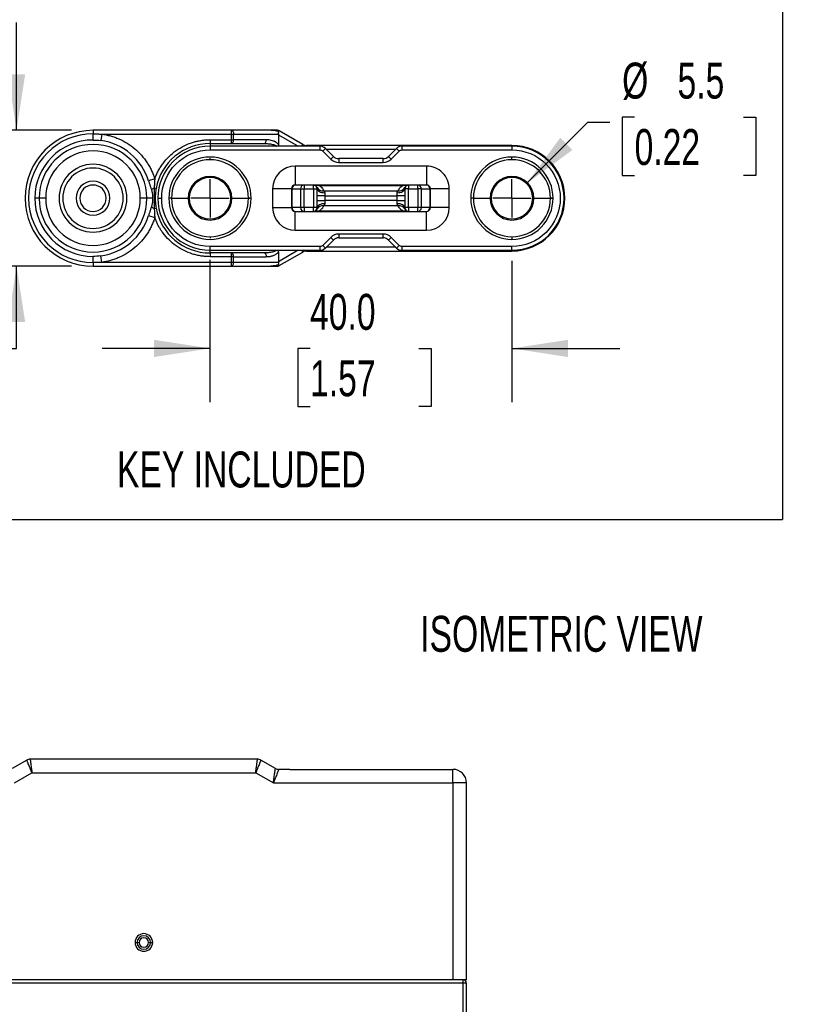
# Model space of a CAD drawing. Header units: millimetres. Extents: x 16 to 683, y 16 to 524.
# Tile 26 of 39: x 430 to 545, y 292 to 437. Entities that reach past the tile are written whole.
import ezdxf

# ---------------------------------------------------------------- set-up
doc = ezdxf.new("R2010")
doc.units = ezdxf.units.MM
doc.header["$LTSCALE"] = 2.5
doc.linetypes.add('CENTERX2', pattern=[20.32, 12.7, -2.54, 2.54, -2.54])
doc.layers.add('CENTER', color=40, linetype='CENTERX2')
doc.layers.add('DIMENSIONS', color=140, linetype='Continuous', lineweight=25)
doc.styles.add('SLDTEXTSTYLE0', font='TXT', dxfattribs={"width": 0.7})
doc.dimstyles.new('SLDDIMSTYLE13', dxfattribs={"dimtxt": 5.39502, "dimasz": 8.255, "dimexe": 0, "dimexo": 0.0625, "dimgap": 1.348755, "dimtad": 0, "dimtih": 1, "dimtoh": 1, "dimlfac": 0.9, "dimrnd": 1e-09, "dimzin": 12, "dimdsep": 46, "dimtxsty": 'SLDTEXTSTYLE0', "dimsah": 1, "dimcen": 0, "dimadec": 0, "dimazin": 3, "dimtfac": 1, "dimtofl": 0, "dimtmove": 0, "dimatfit": 3, "dimfxl": 0, "dimfrac": 2, "dimtolj": 1, "dimtzin": 12, "dimarcsym": 0})
doc.dimstyles.new('SLDDIMSTYLE14', dxfattribs={"dimtxt": 5.39502, "dimasz": 8.255, "dimexe": 0, "dimexo": 0.0625, "dimgap": 1.348755, "dimtad": 0, "dimtih": 1, "dimtoh": 1, "dimlfac": 0.9, "dimrnd": 1e-09, "dimzin": 4, "dimdsep": 46, "dimtxsty": 'SLDTEXTSTYLE0', "dimsah": 1, "dimcen": 0.09, "dimadec": 0, "dimazin": 1, "dimtfac": 1, "dimtmove": 0, "dimatfit": 0, "dimfxl": 0, "dimfrac": 2, "dimtolj": 1, "dimtzin": 12, "dimarcsym": 0})

# ---------------------------------------------------------------- blocks, each defined once
blk = doc.blocks.new('_D_30')
at = {"layer": 'DIMENSIONS'}
for p, q in [((520.26, 422.61), (518.45, 422.61)), ((518.45, 422.61), (518.45, 414.03)), ((536.29, 422.61), (538.1, 422.61)), ((538.1, 422.61), (538.1, 414.03)), ((504.37, 412.82), (513.39, 421.85)), ((513.39, 421.85), (516.64, 421.85)), ((518.45, 414.03), (520.26, 414.03)), ((538.1, 414.03), (536.29, 414.03))]:
    blk.add_line(p, q, dxfattribs=at)
blk.add_solid([(504.37, 412.82), (511.1, 417.76), (509.31, 419.56)], dxfattribs=at)
at = {"layer": 'DIMENSIONS', "char_height": 5.292, "attachment_point": 1, "style": 'SLDTEXTSTYLE0'}
for s, insert in [('%%c', (518.43, 430.63)), ('5.5', (526.58, 430.63)), ('0.22', (520.26, 420.85))]:
    blk.add_mtext(s, dxfattribs=dict(at, insert=insert))
blk = doc.blocks.new('_D_31')
at = {"layer": 'DIMENSIONS'}
for p, q in [((457.76, 401.61), (457.76, 380.6)), ((502.21, 401.45), (502.21, 380.6)), ((457.76, 388.54), (441.89, 388.54)), ((472.49, 388.54), (470.68, 388.54)), ((470.68, 388.54), (470.68, 379.96)), ((488.52, 388.54), (490.33, 388.54)), ((490.33, 388.54), (490.33, 379.96)), ((502.21, 388.54), (518.08, 388.54)), ((470.68, 379.96), (472.49, 379.96)), ((490.33, 379.96), (488.52, 379.96))]:
    blk.add_line(p, q, dxfattribs=at)
for points in [[(457.76, 388.54), (449.51, 389.81), (449.51, 387.27)], [(502.21, 388.54), (510.46, 387.27), (510.46, 389.81)]]:
    blk.add_solid(points, dxfattribs=at)
at = {"layer": 'DIMENSIONS', "char_height": 5.292, "attachment_point": 1, "style": 'SLDTEXTSTYLE0'}
for s, insert in [('40.0', (472.49, 396.57)), ('1.57', (472.49, 386.79))]:
    blk.add_mtext(s, dxfattribs=dict(at, insert=insert))
blk = doc.blocks.new('_D_32')
at = {"layer": 'DIMENSIONS'}
for p, q in [((429.29, 420.66), (429.29, 436.54)), ((437.36, 420.66), (421.35, 420.66)), ((437.36, 400.66), (421.35, 400.66)), ((429.29, 388.54), (429.29, 400.66)), ((395.75, 388.54), (393.94, 388.54)), ((393.94, 388.54), (393.94, 379.96)), ((411.78, 388.54), (413.59, 388.54)), ((413.59, 388.54), (413.59, 379.96)), ((421.51, 388.54), (429.29, 388.54)), ((393.94, 379.96), (395.75, 379.96)), ((413.59, 379.96), (411.78, 379.96))]:
    blk.add_line(p, q, dxfattribs=at)
for points in [[(429.29, 420.66), (430.56, 428.92), (428.02, 428.92)], [(429.29, 400.66), (428.02, 392.41), (430.56, 392.41)]]:
    blk.add_solid(points, dxfattribs=at)
at = {"layer": 'DIMENSIONS', "char_height": 5.292, "attachment_point": 1, "style": 'SLDTEXTSTYLE0'}
for s, insert in [('18.0', (395.75, 396.57)), ('0.71', (395.75, 386.79))]:
    blk.add_mtext(s, dxfattribs=dict(at, insert=insert))
blk = doc.blocks.new('SW_CENTERMARKSYMBOL_16')
at = {"layer": 'CENTER', "color": 0}
for p, q in [((0, 5.64), (0, 6.04)), ((0, 0), (0, 2.82)), ((-5.64, 0), (-6.04, 0)), ((0, 0), (-2.82, 0)), ((0, 0), (0, -2.82)), ((0, 0), (2.82, 0)), ((5.64, 0), (6.04, 0)), ((0, -5.64), (0, -6.04))]:
    blk.add_line(p, q, dxfattribs=at)
blk = doc.blocks.new('SW_CENTERMARKSYMBOL_17')
at = {"layer": 'CENTER', "color": 0}
for p, q in [((0, 5.64), (0, 5.88)), ((0, 0), (0, 2.82)), ((-5.64, 0), (-5.88, 0)), ((0, 0), (-2.82, 0)), ((0, 0), (0, -2.82)), ((0, 0), (2.82, 0)), ((5.64, 0), (5.88, 0)), ((0, -5.64), (0, -5.88))]:
    blk.add_line(p, q, dxfattribs=at)

msp = doc.modelspace()

# ---------------------------------------------------------------- linework, layer by layer
for p, q in [((440.53996, 420.662422), (440.53996, 420.135954)), ((460.946655, 420.662422), (440.53996, 420.662422)), ((460.946655, 420.106866), (460.946655, 420.662422)), ((466.720158, 420.662422), (460.946655, 420.662422)), ((471.422436, 418.58906), (467.960186, 420.587991)), ((440.53996, 419.23188), (440.53996, 420.135954)), ((441.816983, 420.106866), (441.688046, 419.153293)), ((441.816983, 420.106866), (460.946655, 420.106866)), ((457.762182, 419.273533), (460.946655, 419.273533)), ((457.762182, 419.273533), (457.762182, 418.717977)), ((460.946655, 419.273533), (460.946655, 420.106866)), ((460.946655, 420.106866), (461.224433, 420.106866)), ((460.946655, 418.717977), (460.946655, 419.273533)), ((460.946655, 419.273533), (461.224433, 419.273533)), ((461.224433, 419.273533), (461.224433, 420.106866)), ((461.224433, 420.106866), (467.841138, 420.106866)), ((466.035685, 419.273533), (461.224433, 419.273533)), ((467.831269, 420.020921), (467.831269, 418.562248)), ((467.831269, 420.020921), (470.76161, 418.329088)), ((457.762182, 418.717977), (460.946655, 418.717977)), ((457.762182, 418.717977), (457.762182, 418.329088)), ((457.762182, 418.329088), (457.762182, 417.773533)), ((473.968612, 418.329088), (457.762182, 418.329088)), ((457.762182, 417.773533), (473.968612, 417.773533)), ((460.946655, 418.717977), (465.757907, 418.717977)), ((471.272342, 418.329088), (471.422436, 418.58906)), ((502.206627, 418.440199), (471.977992, 418.440199)), ((471.977992, 418.440199), (471.977992, 418.329088)), ((473.968612, 417.773533), (473.968612, 418.329088)), ((474.361449, 417.610814), (474.754286, 418.003651)), ((475.936745, 416.821192), (474.754286, 418.003651)), ((474.873293, 417.884644), (485.095516, 417.884644)), ((485.214523, 418.003651), (484.032064, 416.821192)), ((485.214523, 418.003651), (485.60736, 417.610814)), ((502.206627, 418.329088), (486.000197, 418.329088)), ((486.000197, 418.329088), (486.000197, 417.773533)), ((486.000197, 417.773533), (502.206627, 417.773533)), ((502.206627, 418.329088), (502.206627, 418.440199)), ((502.206627, 418.329088), (502.206627, 417.773533)), ((474.361449, 417.610814), (475.543908, 416.428355)), ((475.936745, 416.821192), (475.543908, 416.428355)), ((476.72242, 416.495755), (476.72242, 415.940199)), ((483.246389, 416.495755), (476.72242, 416.495755)), ((483.246389, 415.940199), (483.246389, 416.495755)), ((484.424901, 416.428355), (484.032064, 416.821192)), ((484.424901, 416.428355), (485.60736, 417.610814)), ((470.317738, 415.384644), (470.317738, 412.606866)), ((489.651071, 415.384644), (470.317738, 415.384644)), ((476.72242, 415.940199), (483.246389, 415.940199)), ((489.651071, 415.384644), (489.651071, 412.606866)), ((449.635245, 413.509195), (448.716925, 413.221766)), ((449.838651, 412.114875), (449.557601, 412.166394)), ((469.762182, 412.05131), (466.984405, 412.05131)), ((466.984405, 412.05131), (466.984405, 409.273533)), ((469.762182, 412.05131), (469.837903, 412.05131)), ((469.762182, 412.05131), (469.762182, 409.273533)), ((469.837903, 412.05131), (471.096294, 412.05131)), ((469.837903, 409.273533), (469.837903, 412.05131)), ((471.63292, 412.606866), (470.374528, 412.606866)), ((471.096294, 412.05131), (471.63292, 412.05131)), ((471.096294, 412.05131), (471.096294, 409.273533)), ((471.63292, 412.606866), (471.63292, 412.05131)), ((472.984405, 412.606866), (471.63292, 412.606866)), ((471.63292, 409.273533), (471.63292, 412.05131)), ((471.63292, 412.05131), (472.984405, 412.05131)), ((472.984405, 412.05131), (472.984405, 412.606866)), ((472.984405, 412.05131), (473.53996, 412.05131)), ((472.984405, 412.05131), (472.984405, 409.273533)), ((473.53996, 409.273533), (473.53996, 412.05131)), ((473.791405, 412.547324), (473.791405, 412.606866)), ((486.177404, 412.606866), (473.791405, 412.606866)), ((473.791405, 412.547322), (486.177404, 412.547322)), ((486.177404, 412.547322), (486.177404, 412.606866)), ((486.428849, 412.05131), (486.428849, 409.273533)), ((486.984405, 412.05131), (486.428849, 412.05131)), ((486.984405, 412.606866), (486.984405, 412.05131)), ((488.33589, 412.606866), (486.984405, 412.606866)), ((486.984405, 409.273533), (486.984405, 412.05131)), ((486.984405, 412.05131), (488.33589, 412.05131)), ((488.33589, 412.05131), (488.33589, 412.606866)), ((489.594281, 412.606866), (488.33589, 412.606866)), ((488.33589, 412.05131), (488.33589, 409.273533)), ((488.872515, 412.05131), (488.33589, 412.05131)), ((488.872515, 409.273533), (488.872515, 412.05131)), ((488.872515, 412.05131), (490.130906, 412.05131)), ((490.130906, 412.05131), (490.130906, 409.273533)), ((490.130906, 412.05131), (490.206627, 412.05131)), ((490.206627, 409.273533), (490.206627, 412.05131)), ((492.984405, 412.05131), (490.206627, 412.05131)), ((492.984405, 409.273533), (492.984405, 412.05131)), ((432.613322, 410.662422), (431.970501, 410.662422)), ((433.575572, 410.662422), (432.613322, 410.662422)), ((448.466599, 410.662422), (447.504348, 410.662422)), ((449.321485, 410.662422), (448.466599, 410.662422)), ((450.095516, 410.662422), (450.651071, 410.662422)), ((452.091567, 410.662422), (451.69873, 410.662422)), ((452.091567, 410.662422), (454.543908, 410.662422)), ((454.706627, 410.662422), (454.543908, 410.662422)), ((460.980456, 410.662422), (460.817738, 410.662422)), ((460.980456, 410.662422), (463.432797, 410.662422)), ((463.825634, 410.662422), (463.432797, 410.662422)), ((474.651071, 411.003115), (473.53996, 411.003115)), ((474.504312, 411.772916), (485.464497, 411.772916)), ((474.651071, 411.46898), (474.651071, 411.003115)), ((474.651071, 411.003115), (474.651071, 410.321728)), ((474.651071, 411.003115), (485.317738, 411.003115)), ((485.317738, 411.003115), (485.317738, 411.46898)), ((485.317738, 410.321728), (485.317738, 411.003115)), ((486.428849, 411.003115), (485.317738, 411.003115)), ((496.536012, 410.662422), (496.143175, 410.662422)), ((496.536012, 410.662422), (498.988353, 410.662422)), ((499.151071, 410.662422), (498.988353, 410.662422)), ((505.424901, 410.662422), (505.262182, 410.662422)), ((505.424901, 410.662422), (507.877242, 410.662422)), ((508.270079, 410.662422), (507.877242, 410.662422)), ((509.873293, 410.662422), (509.984405, 410.662422)), ((449.557601, 409.158449), (449.838651, 409.209968)), ((466.984405, 409.273533), (469.762182, 409.273533)), ((469.837903, 409.273533), (469.762182, 409.273533)), ((471.096294, 409.273533), (469.837903, 409.273533)), ((471.63292, 409.273533), (471.096294, 409.273533)), ((472.984405, 409.273533), (471.63292, 409.273533)), ((471.63292, 409.273533), (471.63292, 408.717977)), ((473.53996, 409.273533), (472.984405, 409.273533)), ((472.984405, 408.717977), (472.984405, 409.273533)), ((473.53996, 410.321728), (474.651071, 410.321728)), ((485.464497, 409.551928), (474.504312, 409.551928)), ((474.651071, 410.321728), (474.651071, 409.855863)), ((485.317738, 410.321728), (474.651071, 410.321728)), ((485.317738, 410.321728), (486.428849, 410.321728)), ((485.317738, 409.855863), (485.317738, 410.321728)), ((486.984405, 409.273533), (486.428849, 409.273533)), ((486.984405, 409.273533), (486.984405, 408.717977)), ((488.33589, 409.273533), (486.984405, 409.273533)), ((488.872515, 409.273533), (488.33589, 409.273533)), ((488.33589, 408.717977), (488.33589, 409.273533)), ((490.130906, 409.273533), (488.872515, 409.273533)), ((490.130906, 409.273533), (490.206627, 409.273533)), ((492.984405, 409.273533), (490.206627, 409.273533)), ((448.716925, 408.103077), (449.635245, 407.815648)), ((470.317738, 405.940199), (470.317738, 408.717977)), ((470.374528, 408.717977), (471.63292, 408.717977)), ((471.63292, 408.717977), (472.984405, 408.717977)), ((486.177404, 408.777521), (473.791405, 408.777521)), ((473.791405, 408.777521), (473.791405, 408.717977)), ((473.791405, 408.717977), (486.177404, 408.717977)), ((486.177404, 408.777519), (486.177404, 408.717977)), ((486.984405, 408.717977), (488.33589, 408.717977)), ((488.33589, 408.717977), (489.594281, 408.717977)), ((489.651071, 405.940199), (489.651071, 408.717977)), ((470.317738, 405.940199), (489.651071, 405.940199)), ((475.543908, 404.896488), (474.361449, 403.714029)), ((475.543908, 404.896488), (475.936745, 404.503651)), ((483.246389, 405.384644), (476.72242, 405.384644)), ((476.72242, 405.384644), (476.72242, 404.829088)), ((476.72242, 404.829088), (483.246389, 404.829088)), ((483.246389, 404.829088), (483.246389, 405.384644)), ((484.032064, 404.503651), (484.424901, 404.896488)), ((485.60736, 403.714029), (484.424901, 404.896488)), ((473.968612, 403.55131), (457.762182, 403.55131)), ((457.762182, 402.995755), (457.762182, 403.55131)), ((473.968612, 402.995755), (473.968612, 403.55131)), ((474.754286, 403.321192), (474.361449, 403.714029)), ((474.754286, 403.321192), (475.936745, 404.503651)), ((485.095516, 403.440199), (474.873293, 403.440199)), ((484.032064, 404.503651), (485.214523, 403.321192)), ((485.60736, 403.714029), (485.214523, 403.321192)), ((502.206627, 403.55131), (486.000197, 403.55131)), ((486.000197, 403.55131), (486.000197, 402.995755)), ((502.206627, 402.995755), (502.206627, 403.55131)), ((440.53996, 401.188889), (440.53996, 402.092963)), ((441.816983, 401.217977), (441.688046, 402.17155)), ((457.762182, 402.995755), (473.968612, 402.995755)), ((457.762182, 402.606866), (457.762182, 402.995755)), ((460.946655, 402.606866), (457.762182, 402.606866)), ((457.762182, 402.606866), (457.762182, 402.05131)), ((460.946655, 402.05131), (457.762182, 402.05131)), ((460.946655, 402.05131), (460.946655, 402.606866)), ((465.757907, 402.606866), (460.946655, 402.606866)), ((460.946655, 401.217977), (460.946655, 402.05131)), ((461.224433, 402.05131), (460.946655, 402.05131)), ((461.224433, 401.217977), (461.224433, 402.05131)), ((461.224433, 402.05131), (466.035685, 402.05131)), ((470.76161, 402.995755), (467.831269, 401.303922)), ((467.831269, 402.762596), (467.831269, 401.303922)), ((467.960186, 400.736852), (471.422436, 402.735783)), ((471.422436, 402.735783), (471.272342, 402.995755)), ((471.977992, 402.995755), (471.977992, 402.884644)), ((471.977992, 402.884644), (502.206627, 402.884644)), ((486.000197, 402.995755), (502.206627, 402.995755)), ((502.206627, 402.995755), (502.206627, 402.884644)), ((440.53996, 401.188889), (440.53996, 400.662422)), ((440.53996, 400.662422), (460.946655, 400.662422)), ((460.946655, 401.217977), (441.816983, 401.217977)), ((460.946655, 400.662422), (460.946655, 401.217977)), ((461.224433, 401.217977), (460.946655, 401.217977)), ((460.946655, 400.662422), (466.720158, 400.662422)), ((467.841138, 401.217977), (461.224433, 401.217977)), ((466.720158, 400.662422), (467.682408, 400.662422)), ((430.791744, 327.907243), (428.657769, 326.675192)), ((464.755845, 328.041217), (431.291744, 328.041217)), ((467.38982, 326.675192), (465.255845, 327.907243)), ((469.523795, 326.541217), (467.88982, 326.541217)), ((469.523795, 326.541217), (493.523795, 326.541217)), ((493.523795, 324.541217), (493.523795, 326.541217)), ((428.961617, 324.541217), (431.559693, 326.041217)), ((431.559693, 326.041217), (464.487896, 326.041217)), ((464.487896, 326.041217), (467.085973, 324.541217)), ((467.085973, 324.541217), (493.523795, 324.541217)), ((493.523795, 324.541217), (493.523795, 295.541217)), ((495.523795, 324.541217), (493.523795, 324.541217)), ((495.523795, 295.541217), (495.523795, 324.541217)), ((446.723795, 301.041217), (447.023795, 301.041217)), ((447.023795, 301.041217), (447.323795, 301.041217)), ((448.723795, 301.041217), (449.023795, 301.041217)), ((449.023795, 301.041217), (449.323795, 301.041217)), ((495.023795, 295.041217), (401.023795, 295.041217)), ((493.523795, 295.541217), (402.523795, 295.541217)), ((494.84667, 295.541217), (493.523795, 295.541217)), ((495.023795, 295.541217), (494.84667, 295.541217)), ((495.023795, 295.041217), (495.023795, 295.541217)), ((495.523795, 295.541217), (495.023795, 295.541217)), ((495.023795, 173.903749), (495.023795, 295.041217)), ((495.523795, 295.041217), (495.023795, 295.041217)), ((495.523795, 173.903749), (495.523795, 295.041217))]:
    msp.add_line(p, q)
at = {"flags": 128}
for points in [[(460.946655, 420.662422), (461.000847, 420.651747), (461.052956, 420.620132), (461.10098, 420.568794), (461.143074, 420.499703), (461.177619, 420.415516), (461.203288, 420.319468), (461.219095, 420.21525), (461.224433, 420.106866)], [(465.757907, 418.717977), (465.812099, 418.728652), (465.864208, 418.760266), (465.912232, 418.811605), (465.954326, 418.880696), (465.988871, 418.964883), (466.01454, 419.060931), (466.030348, 419.165149), (466.035685, 419.273533)], [(473.53996, 412.05131), (473.56131, 411.937703), (473.624538, 411.828462), (473.727216, 411.727785), (473.865397, 411.63954), (474.033771, 411.56712), (474.225867, 411.513307), (474.434304, 411.480169), (474.651071, 411.46898)], [(485.317738, 411.46898), (485.534505, 411.480169), (485.742942, 411.513307), (485.935038, 411.56712), (486.103412, 411.63954), (486.241593, 411.727785), (486.344271, 411.828462), (486.407499, 411.937703), (486.428849, 412.05131)], [(474.651071, 409.855863), (474.434304, 409.844674), (474.225867, 409.811536), (474.033771, 409.757723), (473.865397, 409.685303), (473.727216, 409.597058), (473.624538, 409.496381), (473.56131, 409.38714), (473.53996, 409.273533)], [(486.428849, 409.273533), (486.407499, 409.38714), (486.344271, 409.496381), (486.241593, 409.597058), (486.103412, 409.685303), (485.935038, 409.757723), (485.742942, 409.811536), (485.534505, 409.844674), (485.317738, 409.855863)], [(465.757907, 402.606866), (465.812099, 402.596191), (465.864208, 402.564577), (465.912232, 402.513238), (465.954326, 402.444148), (465.988871, 402.359961), (466.01454, 402.263912), (466.030348, 402.159694), (466.035685, 402.05131)]]:
    msp.add_lwpolyline(points, dxfattribs=at)
for centre, radius, start, end in [((440.53996, 410.662422), 10, 90, 180), ((467.682408, 420.106866), 0.555556, 60, 90), ((440.53996, 410.662422), 9.473533, 90, 270), ((440.53996, 410.662422), 8.569459, 90, 180), ((440.53996, 410.662422), 8.568139, 17.37982855, 82.29950073), ((440.53996, 410.662422), 7.926638, 360, 180), ((457.762182, 410.662422), 8.055556, 90, 169.61249729), ((457.762182, 410.662422), 7.666667, 90, 180), ((471.977992, 419.55131), 1.111111, 240, 270), ((473.968612, 417.217977), 1.111111, 45, 90), ((486.000197, 417.217977), 1.111111, 90, 135), ((502.206627, 410.662422), 7.777778, 0, 90), ((502.206627, 410.662422), 7.666667, 0, 90), ((457.762182, 410.662422), 5.670615, 0, 180), ((476.72242, 417.606866), 1.111111, 225, 270), ((483.246389, 417.606866), 1.111111, 270, 315), ((502.206627, 410.662422), 5.670615, 0, 180), ((440.53996, 410.662422), 5, 0, 180), ((440.53996, 410.662422), 4.444444, 0, 180), ((457.762182, 410.662422), 3.218274, 0, 180), ((457.762182, 410.662422), 3.055556, 0, 180), ((502.206627, 410.662422), 3.218274, 0, 180), ((502.206627, 410.662422), 3.055556, 0, 180), ((440.53996, 410.662422), 2.5, 0, 180), ((440.53996, 410.662422), 1.944444, 0, 180), ((450.27588, 410.400722), 1.90618, 112.13656898, 126.710144), ((470.317738, 412.05131), 0.555556, 90, 180), ((470.38416, 412.060614), 0.546337, 91.01018511, 180.9757605), ((471.642552, 412.060614), 0.546337, 91.01018511, 180.9757605), ((472.984405, 412.05131), 0.555556, 0, 90), ((474.343974, 412.71908), 0.959653, 207.27800794, 279.61805578), ((485.624835, 412.719079), 0.959653, 260.38194014, 332.72204344), ((486.984405, 412.05131), 0.555556, 90, 180), ((488.326258, 412.060614), 0.546337, 359.0242395, 88.98981489), ((489.584649, 412.060614), 0.546337, 359.0242395, 88.98981489), ((489.651071, 412.05131), 0.555556, 0, 90), ((440.53996, 410.662422), 10, 180, 270), ((440.53996, 410.662422), 8.569459, 180, 270), ((440.53996, 410.662422), 7.926638, 180, 360), ((440.53996, 410.662422), 5, 180, 0), ((440.53996, 410.662422), 4.444444, 180, 0), ((440.53996, 410.662422), 2.5, 180, 0), ((440.53996, 410.662422), 1.944444, 180, 0), ((457.762182, 410.662422), 7.666667, 180, 270), ((457.762182, 410.662422), 5.670615, 180, 0), ((457.762182, 410.662422), 3.218274, 180, 0), ((457.762182, 410.662422), 3.055556, 180, 0), ((502.206627, 410.662422), 5.670615, 180, 0), ((502.206627, 410.662422), 3.218274, 180, 0), ((502.206627, 410.662422), 3.055556, 180, 0), ((502.206627, 410.662422), 7.666667, 270, 0), ((502.206627, 410.662422), 7.777778, 270, 0), ((450.27588, 410.924121), 1.90618, 233.289856, 247.86343102), ((457.762182, 410.662422), 8.055556, 190.38750271, 270), ((470.317738, 409.273533), 0.555556, 180, 270), ((470.38416, 409.264229), 0.546337, 179.0242395, 268.98981489), ((471.642552, 409.264229), 0.546337, 179.0242395, 268.98981489), ((472.984405, 409.273533), 0.555556, 270, 0), ((474.343974, 408.605764), 0.959653, 80.38194014, 152.72204345), ((485.624835, 408.605764), 0.959653, 27.27800794, 99.61805578), ((486.984405, 409.273533), 0.555556, 180, 270), ((488.326258, 409.264229), 0.546337, 271.01018511, 0.9757605), ((489.584649, 409.264229), 0.546337, 271.01018511, 0.9757605), ((489.651071, 409.273533), 0.555556, 270, 0), ((440.53996, 410.662422), 8.568139, 277.70049927, 342.62017145), ((476.72242, 403.717977), 1.111111, 90, 135), ((483.246389, 403.717977), 1.111111, 45, 90), ((473.968612, 404.106866), 1.111111, 270, 315), ((486.000197, 404.106866), 1.111111, 225, 270), ((471.977992, 401.773533), 1.111111, 90, 120), ((431.291744, 327.041217), 1, 90, 120), ((464.755845, 327.041217), 1, 60, 90), ((467.88982, 327.541217), 1, 240, 270), ((493.523795, 324.541217), 2, 0, 90), ((448.023795, 301.041217), 1.3, 0, 180), ((448.023795, 301.041217), 1, 0, 180), ((448.023795, 301.041217), 0.7, 0, 180), ((448.023795, 301.041217), 1.3, 180, 0), ((448.023795, 301.041217), 1, 180, 0), ((448.023795, 301.041217), 0.7, 180, 0), ((495.023795, 295.041217), 0.5, 0, 90)]:
    msp.add_arc(centre, radius, start, end)
for points, knots in [([(467.682408, 420.662422), (467.663142, 420.662442), (467.622431, 420.662486), (467.551743, 420.662607), (467.470251, 420.662601), (467.377291, 420.662505), (467.238276, 420.66228), (467.018837, 420.663458), (466.831363, 420.662807), (466.720158, 420.662422)], [0, 0, 0, 0, 0.0727937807, 0.1538181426, 0.2433911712, 0.3417480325, 0.4490661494, 0.6732010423, 1, 1, 1, 1]), ([(467.841138, 420.106866), (467.848242, 420.133273), (467.86169, 420.183266), (467.870642, 420.254067), (467.871425, 420.315458), (467.864793, 420.367553), (467.852004, 420.410812), (467.833854, 420.445967), (467.810466, 420.474371), (467.781504, 420.496239), (467.751657, 420.509488), (467.713443, 420.518747), (467.654298, 420.534128), (467.573617, 420.55281), (467.413209, 420.587757), (467.199668, 420.625734), (466.944176, 420.656509), (466.789107, 420.660602), (466.720158, 420.662422)], [0, 0, 0, 0, 0.054238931, 0.1026801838, 0.1454914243, 0.182917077, 0.2153247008, 0.2432815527, 0.2676685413, 0.2911599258, 0.3142562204, 0.3300722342, 0.3703777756, 0.4366393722, 0.4958347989, 0.6976101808, 0.8655464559, 1, 1, 1, 1]), ([(440.53996, 420.135954), (440.751677, 420.134714), (441.177515, 420.13222), (441.603027, 420.115349), (441.816983, 420.106866)], [0, 0, 0, 0, 0.49717830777, 1, 1, 1, 1]), ([(441.816983, 420.106866), (441.926468, 420.090961), (442.14505, 420.059206), (442.470145, 419.997368), (442.792264, 419.925241), (443.111268, 419.841808), (443.427193, 419.747341), (443.740025, 419.64177), (444.049777, 419.525102), (444.677168, 419.263774), (445.591418, 418.784384), (446.707304, 417.971073), (447.696916, 417.007664), (448.390054, 416.099219), (448.858135, 415.330439), (449.160992, 414.743061), (449.425134, 414.136826), (449.565092, 413.718751), (449.635245, 413.509195)], [0, 0, 0, 0, 0.0307477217, 0.0613862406, 0.0919523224, 0.1224829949, 0.1530154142, 0.1835867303, 0.2142339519, 0.2449938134, 0.3724789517, 0.5000181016, 0.6275032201, 0.7550423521, 0.8164197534, 0.8775072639, 0.9386017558, 1, 1, 1, 1]), ([(449.635245, 413.509195), (449.672207, 413.611212), (449.745977, 413.814818), (449.870789, 414.11423), (450.005623, 414.408211), (450.151503, 414.696397), (450.308157, 414.978885), (450.47565, 415.255643), (450.653983, 415.52669), (451.042649, 416.071941), (451.711292, 416.841529), (452.759812, 417.714728), (453.930732, 418.415797), (454.938504, 418.816428), (455.708465, 419.030639), (456.215177, 419.139395), (456.726626, 419.216477), (457.242833, 419.264676), (457.588746, 419.270575), (457.762182, 419.273533)], [0, 0, 0, 0, 0.0306504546, 0.0611725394, 0.0916093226, 0.1220042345, 0.1524008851, 0.182842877, 0.2133736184, 0.2440361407, 0.3719953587, 0.5000108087, 0.6279700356, 0.7559854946, 0.8049577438, 0.853667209, 0.9022917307, 0.9510100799, 1, 1, 1, 1]), ([(460.946655, 418.717977), (461.019377, 418.717977), (461.091651, 418.777851), (461.194496, 418.98354), (461.224433, 419.128089), (461.224433, 419.273533)], [0, 0, 0, 0, 0.5, 0.5, 1, 1, 1, 1]), ([(467.831267, 418.562246), (467.812849, 418.588053), (467.775812, 418.639951), (467.712042, 418.709649), (467.643832, 418.774118), (467.571845, 418.832831), (467.497508, 418.886116), (467.421895, 418.934135), (467.346024, 418.977093), (467.270818, 419.015217), (467.197161, 419.048902), (467.038572, 419.114751), (466.780954, 419.194276), (466.415896, 419.261731), (466.163757, 419.269557), (466.035685, 419.273533)], [0, 0, 0, 0, 0.0444341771, 0.0893553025, 0.1345414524, 0.179716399, 0.2245808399, 0.2688321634, 0.312171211, 0.3542951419, 0.3949228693, 0.4338007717, 0.6130439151, 0.8034484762, 1, 1, 1, 1]), ([(467.841138, 420.106866), (467.838269, 420.093155), (467.832358, 420.064914), (467.831639, 420.035866), (467.831269, 420.020921)], [0, 0, 0, 0, 0.4855039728, 1, 1, 1, 1]), ([(450.651071, 410.662422), (450.651071, 412.548352), (451.400313, 414.357182), (454.067422, 417.024291), (455.876252, 417.773533), (457.762182, 417.773533)], [0, 0, 0, 0, 0.5, 0.5, 1, 1, 1, 1]), ([(465.757907, 418.717977), (465.897412, 418.715495), (466.133916, 418.711286), (466.492475, 418.679156), (466.807305, 418.63213), (467.111779, 418.563611), (467.349746, 418.476688), (467.513493, 418.404595), (467.572879, 418.342094), (467.585237, 418.329088)], [0, 0, 0, 0, 0.2211767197, 0.3749629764, 0.5697721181, 0.725640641, 0.8665685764, 0.9722331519, 1, 1, 1, 1]), ([(467.831269, 418.562248), (467.828523, 418.487921), (467.82552, 418.406637), (467.790763, 418.335203), (467.787787, 418.329088)], [0, 0, 0, 0, 0.9143955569, 1, 1, 1, 1]), ([(502.206627, 417.773533), (504.092557, 417.773533), (505.901387, 417.024291), (508.568496, 414.357182), (509.317738, 412.548352), (509.317738, 408.776491), (508.568496, 406.967661), (505.901387, 404.300552), (504.092557, 403.55131), (502.206627, 403.55131)], [0, 0, 0, 0, 0.25, 0.25, 0.5, 0.5, 0.75, 0.75, 1, 1, 1, 1]), ([(447.504348, 410.662422), (447.504348, 412.50944), (446.770565, 414.280948), (444.158487, 416.893027), (442.386978, 417.62681), (438.692942, 417.62681), (436.921433, 416.893027), (434.309355, 414.280948), (433.575572, 412.50944), (433.575572, 410.662422)], [0, 0, 0, 0, 0.25, 0.25, 0.5, 0.5, 0.75, 0.75, 1, 1, 1, 1]), ([(463.825634, 410.662422), (463.825634, 412.270503), (463.186776, 413.812844), (460.912605, 416.087015), (459.370264, 416.725874), (456.1541, 416.725874), (454.61176, 416.087015), (452.337589, 413.812844), (451.69873, 412.270503), (451.69873, 410.662422)], [0, 0, 0, 0, 0.25, 0.25, 0.5, 0.5, 0.75, 0.75, 1, 1, 1, 1]), ([(508.270079, 410.662422), (508.270079, 412.270503), (507.63122, 413.812844), (505.357049, 416.087015), (503.814709, 416.725874), (500.598545, 416.725874), (499.056204, 416.087015), (496.782033, 413.812844), (496.143175, 412.270503), (496.143175, 410.662422)], [0, 0, 0, 0, 0.25, 0.25, 0.5, 0.5, 0.75, 0.75, 1, 1, 1, 1]), ([(492.984405, 412.05131), (492.984405, 412.93534), (492.633197, 413.783229), (491.38299, 415.033437), (490.535101, 415.384644), (489.651071, 415.384644)], [0, 0, 0, 0, 0.5, 0.5, 1, 1, 1, 1]), ([(449.635245, 413.509195), (449.627587, 413.423562), (449.6121, 413.250384), (449.593315, 412.98751), (449.577574, 412.718892), (449.565083, 412.444516), (449.560113, 412.259754), (449.557601, 412.166394)], [0, 0, 0, 0, 0.1913968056, 0.387069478, 0.5870364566, 0.7913310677, 1, 1, 1, 1]), ([(448.716925, 413.221766), (448.734919, 413.164698), (448.7714, 413.048999), (448.828079, 412.873714), (448.886748, 412.6941), (448.947306, 412.50987), (449.009437, 412.320713), (449.073012, 412.126187), (449.115041, 411.995402), (449.136428, 411.928849)], [0, 0, 0, 0, 0.1301089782, 0.2637828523, 0.4014580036, 0.5435448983, 0.6904282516, 0.8424678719, 1, 1, 1, 1]), ([(449.136428, 411.928849), (449.150989, 411.880805), (449.181502, 411.780128), (449.218501, 411.625605), (449.250656, 411.466471), (449.284754, 411.255368), (449.314846, 410.986845), (449.319271, 410.77063), (449.321485, 410.662422)], [0, 0, 0, 0, 0.11996153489, 0.25138353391, 0.37422228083, 0.50042908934, 0.74998017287, 1, 1, 1, 1]), ([(449.557601, 412.166394), (449.553715, 412.100535), (449.545938, 411.968751), (449.538943, 411.771128), (449.534214, 411.575134), (449.5315, 411.382355), (449.530021, 411.194078), (449.529214, 411.011256), (449.528758, 410.834681), (449.528507, 410.603875), (449.529059, 410.308144), (449.531166, 409.93899), (449.536899, 409.552567), (449.550661, 409.290573), (449.557601, 409.158449)], [0, 0, 0, 0, 0.0658453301, 0.1317553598, 0.1970869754, 0.2612828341, 0.3239514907, 0.3847936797, 0.4435440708, 0.499977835, 0.614874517, 0.738338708, 0.8680432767, 1, 1, 1, 1]), ([(449.838651, 412.114875), (449.794535, 411.874215), (449.761505, 411.632024), (449.717621, 411.148219), (449.706673, 410.906174), (449.706581, 410.421715), (449.71744, 410.179301), (449.761319, 409.694185), (449.794456, 409.451061), (449.838651, 409.209968)], [0, 0, 0, 0, 0.25, 0.25, 0.5, 0.5, 0.75, 0.75, 1, 1, 1, 1]), ([(472.984405, 412.606866), (473.034146, 412.606866), (473.062728, 412.603716), (473.12553, 412.599268), (473.156721, 412.596924), (473.251841, 412.589799), (473.317597, 412.58484), (473.517723, 412.569584), (473.656196, 412.558725), (473.791405, 412.547324)], [0, 0, 0, 0, 0.125, 0.125, 0.25, 0.25, 0.5, 0.5, 1, 1, 1, 1]), ([(473.791405, 412.606866), (473.708477, 412.606866), (473.54785, 412.606866), (473.317485, 412.606866), (473.142733, 412.606866), (473.066229, 412.606866), (473.041186, 412.606866)], [0, 0, 0, 0, 0.2962325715, 0.5737851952, 0.8604830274, 1, 1, 1, 1]), ([(473.791405, 412.547322), (473.822723, 412.529208), (473.88666, 412.492229), (473.974283, 412.431377), (474.058229, 412.365374), (474.137753, 412.293862), (474.252857, 412.176053), (474.388575, 412.003397), (474.464808, 411.851586), (474.504312, 411.772916)], [0, 0, 0, 0, 0.0833820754, 0.170229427, 0.2609187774, 0.3557810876, 0.4551056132, 0.7176280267, 1, 1, 1, 1]), ([(485.464497, 411.772916), (485.483638, 411.813057), (485.521223, 411.891882), (485.590582, 412.006191), (485.668313, 412.114682), (485.763641, 412.22729), (485.879339, 412.340696), (486.017514, 412.451973), (486.125363, 412.516288), (486.177404, 412.547322)], [0, 0, 0, 0, 0.1437319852, 0.2822405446, 0.4158798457, 0.5450441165, 0.7079276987, 0.8590667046, 1, 1, 1, 1]), ([(486.177404, 412.547322), (486.311792, 412.558656), (486.450836, 412.569565), (486.650959, 412.584822), (486.716838, 412.58979), (486.811999, 412.596918), (486.843289, 412.599269), (486.906281, 412.60373), (486.934397, 412.606866), (486.984405, 412.606866)], [0, 0, 0, 0, 0.5, 0.5, 0.75, 0.75, 0.875, 0.875, 1, 1, 1, 1]), ([(486.984405, 412.606866), (486.962001, 412.606866), (486.909467, 412.606866), (486.789176, 412.606866), (486.719214, 412.606866), (486.499584, 412.606866), (486.336536, 412.606866), (486.177404, 412.606866)], [0, 0, 0, 0, 0.25, 0.25, 0.5, 0.5, 1, 1, 1, 1]), ([(433.575572, 410.662422), (433.575572, 408.815403), (434.309355, 407.043895), (436.921433, 404.431816), (438.692942, 403.698034), (442.386978, 403.698034), (444.158487, 404.431816), (446.770565, 407.043895), (447.504348, 408.815403), (447.504348, 410.662422)], [0, 0, 0, 0, 0.25, 0.25, 0.5, 0.5, 0.75, 0.75, 1, 1, 1, 1]), ([(449.321485, 410.662422), (449.320934, 410.608545), (449.319834, 410.50088), (449.310932, 410.339816), (449.296754, 410.179571), (449.273822, 409.996315), (449.239927, 409.796755), (449.193756, 409.587471), (449.155034, 409.458139), (449.136428, 409.395994)], [0, 0, 0, 0, 0.124502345, 0.248797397, 0.3729923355, 0.497195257, 0.6777560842, 0.8451603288, 1, 1, 1, 1]), ([(457.762182, 403.55131), (455.876252, 403.55131), (454.067422, 404.300552), (451.400313, 406.967661), (450.651071, 408.776491), (450.651071, 410.662422)], [0, 0, 0, 0, 0.5, 0.5, 1, 1, 1, 1]), ([(451.69873, 410.662422), (451.69873, 409.05434), (452.337589, 407.511999), (454.61176, 405.237828), (456.1541, 404.59897), (459.370264, 404.59897), (460.912605, 405.237828), (463.186776, 407.511999), (463.825634, 409.05434), (463.825634, 410.662422)], [0, 0, 0, 0, 0.25, 0.25, 0.5, 0.5, 0.75, 0.75, 1, 1, 1, 1]), ([(474.504312, 411.772916), (474.518556, 411.758017), (474.544407, 411.730978), (474.577448, 411.687499), (474.611514, 411.633506), (474.642623, 411.564432), (474.648393, 411.499236), (474.651071, 411.46898)], [0, 0, 0, 0, 0.2038936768, 0.370028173, 0.4985552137, 0.7672905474, 1, 1, 1, 1]), ([(485.317738, 411.46898), (485.318356, 411.483724), (485.319636, 411.514241), (485.329272, 411.558703), (485.344413, 411.603328), (485.368613, 411.653478), (485.409127, 411.713716), (485.444058, 411.751063), (485.464497, 411.772916)], [0, 0, 0, 0, 0.112022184, 0.2318477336, 0.3606065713, 0.4992102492, 0.7069693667, 1, 1, 1, 1]), ([(496.143175, 410.662422), (496.143175, 409.05434), (496.782033, 407.511999), (499.056204, 405.237828), (500.598545, 404.59897), (503.814709, 404.59897), (505.357049, 405.237828), (507.63122, 407.511999), (508.270079, 409.05434), (508.270079, 410.662422)], [0, 0, 0, 0, 0.25, 0.25, 0.5, 0.5, 0.75, 0.75, 1, 1, 1, 1]), ([(449.136428, 409.395994), (449.111521, 409.318554), (449.062714, 409.166803), (448.988851, 408.941354), (448.91706, 408.723055), (448.847624, 408.511212), (448.7808, 408.305403), (448.737988, 408.169795), (448.716925, 408.103077)], [0, 0, 0, 0, 0.18324618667, 0.35909095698, 0.52807744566, 0.69079332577, 0.84787328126, 1, 1, 1, 1]), ([(449.557601, 409.158449), (449.560851, 409.042052), (449.567266, 408.812307), (449.584736, 408.472019), (449.606512, 408.14069), (449.625755, 407.922998), (449.635245, 407.815648)], [0, 0, 0, 0, 0.2601517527, 0.5134872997, 0.7600878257, 1, 1, 1, 1]), ([(474.504312, 409.551928), (474.485171, 409.511786), (474.447586, 409.432961), (474.378227, 409.318652), (474.300496, 409.210161), (474.205168, 409.097554), (474.08947, 408.984147), (473.951295, 408.872871), (473.843446, 408.808555), (473.791405, 408.777521)], [0, 0, 0, 0, 0.1437319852, 0.2822405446, 0.4158798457, 0.5450441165, 0.7079276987, 0.8590667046, 1, 1, 1, 1]), ([(474.651071, 409.855863), (474.650453, 409.841119), (474.649173, 409.810603), (474.639537, 409.76614), (474.624396, 409.721515), (474.600196, 409.671365), (474.559682, 409.611127), (474.524751, 409.57378), (474.504312, 409.551928)], [0, 0, 0, 0, 0.112022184, 0.2318477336, 0.3606065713, 0.4992102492, 0.7069693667, 1, 1, 1, 1]), ([(485.464497, 409.551928), (485.450253, 409.566826), (485.424402, 409.593865), (485.391361, 409.637344), (485.357295, 409.691337), (485.326186, 409.760411), (485.320416, 409.825607), (485.317738, 409.855863)], [0, 0, 0, 0, 0.2038936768, 0.370028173, 0.4985552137, 0.7672905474, 1, 1, 1, 1]), ([(486.177404, 408.777521), (486.146086, 408.795635), (486.082149, 408.832615), (485.994526, 408.893466), (485.91058, 408.959469), (485.831056, 409.030981), (485.715952, 409.14879), (485.580234, 409.321446), (485.504001, 409.473257), (485.464497, 409.551928)], [0, 0, 0, 0, 0.0833820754, 0.170229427, 0.2609187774, 0.3557810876, 0.4551056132, 0.7176280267, 1, 1, 1, 1]), ([(449.635245, 407.815648), (449.601157, 407.710396), (449.533104, 407.500265), (449.417487, 407.190195), (449.292228, 406.884788), (449.156347, 406.584353), (449.010107, 406.288809), (448.853441, 405.998181), (448.686354, 405.712454), (448.323261, 405.137933), (447.696979, 404.317299), (446.707628, 403.354044), (445.591547, 402.540501), (444.579494, 402.009971), (443.742959, 401.677811), (443.113022, 401.478023), (442.471006, 401.31957), (442.035351, 401.251897), (441.816983, 401.217977)], [0, 0, 0, 0, 0.0307477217, 0.0613862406, 0.0919523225, 0.1224829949, 0.1530154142, 0.1835867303, 0.2142339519, 0.2449938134, 0.3724789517, 0.5000181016, 0.6275032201, 0.7550423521, 0.8164197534, 0.8775072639, 0.9386017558, 1, 1, 1, 1]), ([(457.762182, 402.05131), (457.653682, 402.052468), (457.437136, 402.05478), (457.113296, 402.073591), (456.791271, 402.103655), (456.471061, 402.146061), (456.152668, 402.200518), (455.836098, 402.267099), (455.521336, 402.345799), (454.878252, 402.532355), (453.930887, 402.908982), (452.760152, 403.609875), (451.711404, 404.483188), (451.000136, 405.301852), (450.543426, 405.957704), (450.273269, 406.399971), (450.03144, 406.85718), (449.815297, 407.328429), (449.695373, 407.652941), (449.635245, 407.815648)], [0, 0, 0, 0, 0.0306504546, 0.0611725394, 0.0916093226, 0.1220042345, 0.1524008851, 0.182842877, 0.2133736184, 0.2440361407, 0.3719953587, 0.5000108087, 0.6279700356, 0.7559854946, 0.8049577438, 0.853667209, 0.9022917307, 0.9510100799, 1, 1, 1, 1]), ([(473.791405, 408.777521), (473.657017, 408.766187), (473.517973, 408.755278), (473.31785, 408.740021), (473.251971, 408.735053), (473.15681, 408.727925), (473.12552, 408.725574), (473.062528, 408.721113), (473.034412, 408.717977), (472.984405, 408.717977)], [0, 0, 0, 0, 0.5, 0.5, 0.75, 0.75, 0.875, 0.875, 1, 1, 1, 1]), ([(472.984405, 408.717977), (473.006809, 408.717977), (473.059342, 408.717977), (473.179633, 408.717977), (473.249595, 408.717977), (473.469225, 408.717977), (473.632273, 408.717977), (473.791405, 408.717977)], [0, 0, 0, 0, 0.25, 0.25, 0.5, 0.5, 1, 1, 1, 1]), ([(486.984405, 408.717977), (486.934663, 408.717977), (486.906081, 408.721127), (486.843279, 408.725575), (486.812088, 408.727919), (486.716968, 408.735044), (486.651212, 408.740003), (486.451086, 408.755259), (486.312613, 408.766118), (486.177404, 408.777519)], [0, 0, 0, 0, 0.125, 0.125, 0.25, 0.25, 0.5, 0.5, 1, 1, 1, 1]), ([(486.177404, 408.717977), (486.260332, 408.717977), (486.420959, 408.717977), (486.651324, 408.717977), (486.826076, 408.717977), (486.90258, 408.717977), (486.927623, 408.717977)], [0, 0, 0, 0, 0.29623257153, 0.57378519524, 0.8604830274, 1, 1, 1, 1]), ([(461.224433, 402.05131), (461.224433, 402.196755), (461.194496, 402.341303), (461.091651, 402.546992), (461.019377, 402.606866), (460.946655, 402.606866)], [0, 0, 0, 0, 0.5, 0.5, 1, 1, 1, 1]), ([(467.585234, 402.995755), (467.572877, 402.982749), (467.513501, 402.920254), (467.349754, 402.848159), (467.111801, 402.761238), (466.807319, 402.692715), (466.492499, 402.64569), (466.133927, 402.613557), (465.897423, 402.609349), (465.757907, 402.606866)], [0, 0, 0, 0, 0.0277659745, 0.1334155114, 0.274358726, 0.430205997, 0.6250367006, 0.7788062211, 1, 1, 1, 1]), ([(466.035685, 402.05131), (466.100002, 402.052424), (466.228042, 402.054639), (466.418298, 402.072232), (466.604572, 402.099764), (466.785176, 402.137847), (466.958424, 402.185805), (467.13278, 402.246826), (467.304514, 402.322768), (467.469064, 402.416126), (467.612592, 402.520917), (467.735496, 402.633442), (467.800312, 402.720855), (467.831265, 402.762599)], [0, 0, 0, 0, 0.0987485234, 0.1965851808, 0.2928819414, 0.3870085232, 0.4783454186, 0.5662991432, 0.6665869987, 0.7604086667, 0.8472721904, 0.9270658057, 1, 1, 1, 1]), ([(467.831269, 402.762596), (467.82858, 402.836828), (467.825635, 402.918144), (467.790757, 402.989535), (467.787718, 402.995755)], [0, 0, 0, 0, 0.91288194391, 1, 1, 1, 1]), ([(441.816983, 401.217977), (441.603027, 401.209494), (441.177515, 401.192623), (440.751677, 401.190129), (440.53996, 401.188889)], [0, 0, 0, 0, 0.50282169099, 1, 1, 1, 1]), ([(460.946655, 400.662422), (461.019377, 400.662422), (461.091651, 400.722295), (461.194496, 400.927985), (461.224433, 401.072533), (461.224433, 401.217977)], [0, 0, 0, 0, 0.5, 0.5, 1, 1, 1, 1]), ([(467.841138, 401.217977), (467.847159, 401.196294), (467.858875, 401.154101), (467.868644, 401.092724), (467.871701, 401.03542), (467.866915, 400.972874), (467.850946, 400.910602), (467.817691, 400.859279), (467.789034, 400.835892), (467.776856, 400.828486), (467.774311, 400.827011), (467.770459, 400.824854), (467.761872, 400.820452), (467.745862, 400.813884), (467.713105, 400.806016), (467.654209, 400.790692), (467.573798, 400.772088), (467.413421, 400.737072), (467.199696, 400.699714), (466.944207, 400.668887), (466.789122, 400.664412), (466.720158, 400.662422)], [0, 0, 0, 0, 0.0445086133, 0.0866068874, 0.1266044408, 0.1648622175, 0.2217194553, 0.2670845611, 0.2905984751, 0.2934698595, 0.294904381, 0.2963388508, 0.3020864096, 0.3137450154, 0.3301902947, 0.3699084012, 0.4358339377, 0.495458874, 0.6973554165, 0.8654167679, 1, 1, 1, 1]), ([(467.682408, 400.662422), (467.700879, 400.663014), (467.74231, 400.664344), (467.808443, 400.675753), (467.883948, 400.697393), (467.933522, 400.723051), (467.960186, 400.736852)], [0, 0, 0, 0, 0.1831492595, 0.4108244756, 0.683096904, 1, 1, 1, 1]), ([(467.831269, 401.303922), (467.831639, 401.288977), (467.832358, 401.259929), (467.838269, 401.231688), (467.841138, 401.217977)], [0, 0, 0, 0, 0.5144960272, 1, 1, 1, 1]), ([(431.559693, 326.041217), (431.542001, 326.084185), (431.507918, 326.166959), (431.458931, 326.285818), (431.414223, 326.394362), (431.373846, 326.492489), (431.337776, 326.580241), (431.305929, 326.657776), (431.234875, 326.830591), (431.132771, 327.078274), (431.02462, 327.34152), (430.946103, 327.531935), (430.88911, 327.669954), (430.844954, 327.777075), (430.81408, 327.85229), (430.795172, 327.898719), (430.792879, 327.90442), (430.791744, 327.907243)], [0, 0, 0, 0, 0.0442046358, 0.0851566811, 0.122855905, 0.1573021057, 0.1884951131, 0.2164347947, 0.2411210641, 0.3780757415, 0.501357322, 0.5884444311, 0.6739134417, 0.7577830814, 0.8400731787, 0.9208047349, 1, 1, 1, 1]), ([(431.291744, 328.041217), (431.29187, 328.04033), (431.292124, 328.038547), (431.294152, 328.024032), (431.297381, 328.000582), (431.301934, 327.967165), (431.307776, 327.923885), (431.314918, 327.870608), (431.323356, 327.807341), (431.333091, 327.73413), (431.344124, 327.651099), (431.356454, 327.558425), (431.377224, 327.402956), (431.4109, 327.152759), (431.45099, 326.851977), (431.488257, 326.575347), (431.5212, 326.329406), (431.546041, 326.143427), (431.559693, 326.041217)], [0, 0, 0, 0, 0.0430212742, 0.0864974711, 0.1304323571, 0.1748295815, 0.2196926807, 0.2650250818, 0.3108301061, 0.3571109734, 0.4038708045, 0.4511126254, 0.4988393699, 0.622092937, 0.7590458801, 0.8216723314, 0.9019951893, 1, 1, 1, 1]), ([(464.487896, 326.041217), (464.494058, 326.087275), (464.505929, 326.176001), (464.522934, 326.303429), (464.538488, 326.419785), (464.552584, 326.524954), (464.565222, 326.618984), (464.57641, 326.702054), (464.601283, 326.887243), (464.636699, 327.152796), (464.67466, 327.434849), (464.701871, 327.639012), (464.721522, 327.787036), (464.736843, 327.901884), (464.747713, 327.982459), (464.754553, 328.032122), (464.755417, 328.038205), (464.755845, 328.041217)], [0, 0, 0, 0, 0.0442046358, 0.085156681, 0.1228559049, 0.1573021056, 0.188495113, 0.2164347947, 0.2411210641, 0.3780757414, 0.501357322, 0.5884444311, 0.6739134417, 0.7577830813, 0.8400731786, 0.9208047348, 1, 1, 1, 1]), ([(465.255845, 327.907243), (465.255511, 327.906411), (465.25484, 327.90474), (465.249338, 327.891156), (465.24041, 327.869233), (465.227644, 327.838016), (465.211064, 327.797614), (465.19061, 327.747904), (465.166284, 327.688894), (465.13811, 327.620624), (465.106149, 327.5432), (465.07049, 327.456778), (465.010743, 327.311752), (464.914809, 327.078237), (464.799137, 326.797707), (464.693096, 326.539505), (464.598655, 326.310043), (464.527178, 326.13656), (464.487896, 326.041217)], [0, 0, 0, 0, 0.0430212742, 0.0864974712, 0.1304323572, 0.1748295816, 0.2196926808, 0.2650250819, 0.3108301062, 0.3571109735, 0.4038708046, 0.4511126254, 0.4988393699, 0.622092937, 0.7590458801, 0.8216723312, 0.901995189, 1, 1, 1, 1]), ([(467.085973, 324.541217), (467.092991, 324.59034), (467.106507, 324.684938), (467.12604, 324.820804), (467.143807, 324.944897), (467.159769, 325.057115), (467.173948, 325.157501), (467.186416, 325.246213), (467.214271, 325.443062), (467.254832, 325.724961), (467.302909, 326.065637), (467.341872, 326.337277), (467.366873, 326.514335), (467.38107, 326.613417), (467.388481, 326.665531), (467.389375, 326.671983), (467.38982, 326.675192)], [0, 0, 0, 0, 0.0456386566, 0.0878890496, 0.1267511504, 0.1622250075, 0.1943107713, 0.2230087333, 0.2483193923, 0.3878625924, 0.5120084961, 0.6438402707, 0.7681430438, 0.8463572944, 0.9235810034, 1, 1, 1, 1]), ([(467.88982, 326.541217), (467.889517, 326.540472), (467.888909, 326.538978), (467.884017, 326.526873), (467.876216, 326.507488), (467.865216, 326.480097), (467.851093, 326.444898), (467.821435, 326.371013), (467.762405, 326.224652), (467.66032, 325.969885), (467.531588, 325.650795), (467.411599, 325.350788), (467.300145, 325.075011), (467.201333, 324.829111), (467.126912, 324.643385), (467.085973, 324.541217)], [0, 0, 0, 0, 0.0381386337, 0.0764562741, 0.1149767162, 0.1537233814, 0.1927192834, 0.2319869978, 0.3562761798, 0.4881205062, 0.6122526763, 0.7518085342, 0.8161089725, 0.8988424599, 1, 1, 1, 1])]:
    msp.add_open_spline(points, degree=3, knots=knots)
for points in [[(440.53996, 419.23188), (440.923869, 419.23144), (441.307717, 419.205163), (441.688046, 419.153293)], [(473.968612, 417.773533), (474.11595, 417.773533), (474.257265, 417.714998), (474.361449, 417.610814)], [(485.60736, 417.610814), (485.711544, 417.714998), (485.852859, 417.773533), (486.000197, 417.773533)], [(475.543908, 416.428355), (475.85646, 416.115803), (476.280405, 415.940199), (476.72242, 415.940199)], [(483.246389, 415.940199), (483.688404, 415.940199), (484.112349, 416.115803), (484.424901, 416.428355)], [(470.317738, 415.384644), (468.478021, 415.384644), (466.984405, 413.891027), (466.984405, 412.05131)], [(470.374528, 412.606866), (470.336831, 412.606866), (470.317738, 412.606866), (470.317738, 412.606866)], [(489.651071, 412.606866), (489.651071, 412.606866), (489.631978, 412.606866), (489.594281, 412.606866)], [(466.984405, 409.273533), (466.984405, 407.433816), (468.478021, 405.940199), (470.317738, 405.940199)], [(489.651071, 405.940199), (491.490788, 405.940199), (492.984405, 407.433816), (492.984405, 409.273533)], [(470.317738, 408.717977), (470.317738, 408.717977), (470.336831, 408.717977), (470.374528, 408.717977)], [(489.594281, 408.717977), (489.631978, 408.717977), (489.651071, 408.717977), (489.651071, 408.717977)], [(476.72242, 405.384644), (476.280405, 405.384644), (475.85646, 405.20904), (475.543908, 404.896488)], [(484.424901, 404.896488), (484.112349, 405.20904), (483.688404, 405.384644), (483.246389, 405.384644)], [(474.361449, 403.714029), (474.257265, 403.609845), (474.11595, 403.55131), (473.968612, 403.55131)], [(486.000197, 403.55131), (485.852859, 403.55131), (485.711544, 403.609845), (485.60736, 403.714029)], [(441.688046, 402.17155), (441.307717, 402.11968), (440.923869, 402.093403), (440.53996, 402.092963)], [(467.627957, 326.57594), (467.711747, 326.553201), (467.799491, 326.541217), (467.88982, 326.541217)]]:
    msp.add_open_spline(points, degree=3)
at = {"layer": 'DIMENSIONS'}
for p in [(542.018754, 513.468731), (388.282485, 363.349787)]:
    msp.add_line(p, (542.018754, 363.349787), dxfattribs=at)

# ---------------------------------------------------------------- block references
at = {"layer": 'CENTER'}
for name, p in [('SW_CENTERMARKSYMBOL_17', (457.762182, 410.662422)), ('SW_CENTERMARKSYMBOL_16', (502.206627, 410.662422))]:
    msp.add_blockref(name, p, dxfattribs=at)

# ---------------------------------------------------------------- texts
at = {"layer": 'DIMENSIONS', "char_height": 5.29166667, "attachment_point": 1, "style": 'SLDTEXTSTYLE0'}
for s, insert in [('KEY INCLUDED', (444.071078, 373.357691)), ('ISOMETRIC VIEW', (488.708164, 349.151194))]:
    msp.add_mtext(s, dxfattribs=dict(at, insert=insert))

# ---------------------------------------------------------------- dimensions: what is measured, and where the dimension line sits
at = {"layer": 'DIMENSIONS'}
dim = msp.add_linear_dim(base=(429.289839, 420.662422), p1=(440.53996, 400.662422), p2=(440.53996, 420.662422), angle=90, dimstyle='SLDDIMSTYLE14', dxfattribs=at)
dim.commit()
dim.dimension.update_dxf_attribs({"geometry": '_D_32', "text_midpoint": (429.289839, 388.53931), "dimtype": 160})
dim = msp.add_diameter_dim_2p(p1=(500.046023, 408.501818), p2=(504.367231, 412.823026), dimstyle='SLDDIMSTYLE13', dxfattribs=at)
dim.commit()
dim.dimension.update_dxf_attribs({"geometry": '_D_30', "text_midpoint": (528.274755, 421.845819), "dimtype": 163})
dim = msp.add_linear_dim(base=(502.206627, 388.53931), p1=(457.762182, 404.784644), p2=(502.206627, 404.621925), dimstyle='SLDDIMSTYLE14', dxfattribs=at)
dim.commit()
dim.dimension.update_dxf_attribs({"geometry": '_D_31', "text_midpoint": (480.502823, 388.53931), "dimtype": 160})

doc.saveas('drawing.dxf')
